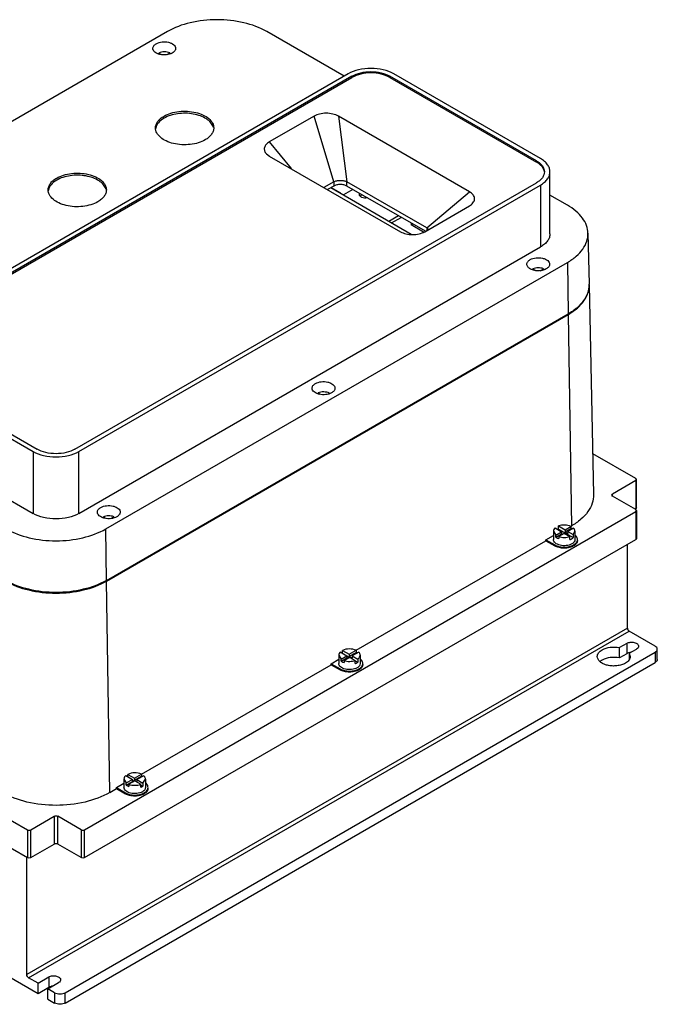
# Model space of a CAD drawing. Header units: millimetres. Extents: x 61 to 472, y 178 to 567.
# Tile 2 of 2: x 221 to 472, y 178 to 567. Entities that reach past the tile are written whole.
import ezdxf

# ---------------------------------------------------------------- set-up
doc = ezdxf.new("R2010")
doc.units = ezdxf.units.MM
doc.header["$LTSCALE"] = 48.421244
doc.layers.get('0').update_dxf_attribs({"linetype": 'CONTINUOUS'})

msp = doc.modelspace()

# ---------------------------------------------------------------- linework, layer by layer
at = {"color": 7, "linetype": 'Continuous'}
for p, q in [((278.87, 562.21), (96.44, 456.88)), ((348.71, 544.56), (318.16, 562.21)), ((275.45, 553.34), (275.45, 553.73)), ((276.42, 553.17), (275.45, 553.73)), ((278.83, 553.14), (279.87, 553.74)), ((279.87, 553.74), (279.87, 553.44)), ((350.29, 545.47), (167.86, 440.15)), ((426.34, 512), (368.36, 545.47)), ((351.84, 544.57), (169.41, 439.25)), ((169.41, 438.76), (351.84, 544.08)), ((351.84, 544.57), (351.84, 544.08)), ((366.8, 544.08), (366.8, 544.57)), ((424.79, 511.1), (366.8, 544.57)), ((366.8, 544.08), (424.79, 510.61)), ((336.86, 528.77), (319.17, 518.56)), ((344.6, 502.77), (336.86, 528.77)), ((346.49, 528.77), (349.86, 502.77)), ((398.27, 498.88), (346.49, 528.77)), ((319.17, 518.56), (327.74, 508.06)), ((318.01, 513.91), (319.18, 513)), ((319.17, 513.01), (370.96, 483.11)), ((424.79, 511.1), (424.79, 510.61)), ((430.08, 482.28), (430.08, 506.78)), ((242.36, 397.13), (424.79, 502.46)), ((344.6, 502.77), (340.75, 500.55)), ((344.6, 502.77), (344.6, 501.14)), ((349.86, 501.14), (349.86, 502.77)), ((381.37, 484.58), (349.86, 502.77)), ((243.91, 396.24), (426.34, 501.56)), ((344.6, 501.14), (342.17, 499.73)), ((343.54, 500.53), (375.16, 482.1)), ((343.62, 500.57), (347.3, 498.44)), ((347.3, 498.44), (347.21, 498.39)), ((352.18, 499.8), (348.47, 497.65)), ((380.84, 483.25), (349.86, 501.14)), ((381.37, 484.58), (398.27, 498.88)), ((426.34, 501.56), (426.34, 477.07)), ((436.95, 493.62), (430.08, 497.59)), ((380.59, 483.11), (398.27, 493.32)), ((398.26, 493.31), (398.68, 493.58)), ((370.21, 489.39), (366.42, 487.19)), ((367.47, 486.58), (371.28, 488.77)), ((375.16, 486.53), (375.16, 485.79)), ((375.8, 486.16), (375.16, 485.79)), ((380.09, 482.95), (375.16, 485.79)), ((381.37, 484.58), (381.37, 483.56)), ((445.08, 482.48), (445.51, 462.32)), ((243.91, 371.74), (426.34, 477.07)), ((254.52, 365.62), (436.95, 470.94)), ((436.95, 470.94), (437.25, 450.6)), ((423.31, 467.98), (423.31, 468.37)), ((423.31, 468.37), (424.21, 467.85)), ((426.21, 467.7), (427.53, 468.46)), ((427.53, 468.46), (427.53, 468.08)), ((445.53, 462.07), (447.31, 379.21)), ((254.82, 345.27), (437.25, 450.6)), ((254.84, 345.02), (437.27, 450.35)), ((437.27, 450.35), (438.52, 366.75)), ((167.86, 429.71), (225.84, 396.24)), ((169.41, 430.61), (227.39, 397.13)), ((338.44, 419), (338.44, 419.35)), ((338.44, 419.35), (339.28, 418.87)), ((342.57, 419.06), (342.91, 419.26)), ((342.91, 419.26), (342.91, 419.16)), ((167.86, 405.22), (225.84, 371.74)), ((225.84, 396.24), (225.84, 371.74)), ((243.91, 371.74), (243.91, 396.24)), ((463.98, 385.53), (446.96, 395.35)), ((464.27, 385.12), (463.98, 385.53)), ((463.98, 384.71), (454.78, 379.4)), ((463.98, 384.71), (464.27, 385.12)), ((463.98, 384.71), (463.98, 373.69)), ((464.27, 374.1), (464.27, 385.12)), ((454.49, 379), (454.78, 379.4)), ((454.78, 378.59), (454.49, 379)), ((454.78, 378.59), (454.78, 379.4)), ((463.98, 373.28), (454.78, 378.59)), ((463.98, 373.69), (463.62, 373.48)), ((464.27, 374.1), (463.98, 373.69)), ((246.19, 246.72), (463.98, 372.46)), ((253.6, 370), (253.6, 370.37)), ((253.6, 370.37), (254.46, 369.87)), ((256.5, 369.72), (257.74, 370.43)), ((257.74, 370.43), (257.74, 370.08)), ((464.27, 372.87), (463.98, 373.28)), ((463.98, 372.46), (464.27, 372.87)), ((463.98, 372.46), (463.98, 361.44)), ((464.27, 372.87), (464.27, 361.85)), ((432.07, 365.99), (434.65, 364.5)), ((433.44, 366.79), (436.02, 365.3)), ((433.44, 365.56), (433.44, 366.79)), ((436.02, 365.3), (438.33, 366.63)), ((439.36, 365.95), (437.12, 364.66)), ((438.33, 366.64), (438.52, 366.75)), ((438.33, 366.63), (438.33, 365.81)), ((254.82, 345.27), (254.52, 365.62)), ((428.44, 361.34), (431.44, 363.08)), ((431.44, 364.71), (432.36, 363.18)), ((431.44, 364.71), (431.44, 361.44)), ((432.36, 363.18), (434.65, 364.5)), ((432.36, 362.37), (434.65, 363.69)), ((432.36, 362.37), (432.36, 363.18)), ((433.44, 365.56), (439.3, 362.18)), ((435.75, 363.87), (433.54, 362.59)), ((433.54, 362.59), (433.54, 361.78)), ((434.65, 364.5), (434.65, 363.69)), ((434.65, 363.69), (435.04, 363.46)), ((435.75, 363.87), (437.92, 362.62)), ((436.02, 364.48), (438.33, 365.81)), ((436.02, 365.3), (436.02, 364.48)), ((436.02, 364.48), (437.12, 363.85)), ((437.12, 364.66), (439.3, 363.41)), ((437.12, 364.66), (437.12, 363.85)), ((437.92, 361.39), (437.92, 362.62)), ((439.3, 363.41), (439.94, 364.71)), ((439.3, 363.41), (439.3, 362.18)), ((439.94, 364.71), (439.94, 361.44)), ((246.19, 235.7), (463.98, 361.44)), ((353.47, 317.65), (428.44, 360.93)), ((428.44, 361.34), (431.98, 359.3)), ((428.44, 360.93), (428.44, 361.34)), ((428.44, 360.93), (431.98, 358.89)), ((431.98, 359.3), (431.98, 358.89)), ((460.65, 326.45), (460.65, 359.52)), ((464.27, 361.85), (463.98, 361.44)), ((256.09, 261.42), (254.84, 345.02)), ((69.41, 335.72), (223.56, 246.72)), ((69.41, 324.7), (223.56, 235.7)), ((460.65, 326.45), (223.35, 189.45)), ((224.06, 188.22), (461.36, 325.23)), ((471.61, 319.31), (461.36, 325.23)), ((460.41, 320.39), (457.5, 318.71)), ((460.41, 320.39), (460.41, 316.31)), ((238.55, 182.3), (471.61, 316.86)), ((346.59, 315.72), (347.51, 314.2)), ((346.59, 315.72), (346.59, 312.45)), ((347.22, 317), (349.8, 315.52)), ((347.51, 314.2), (349.8, 315.52)), ((348.11, 317.6), (350.76, 316.07)), ((348.11, 316.49), (348.11, 317.6)), ((349.8, 315.52), (349.8, 314.7)), ((349.8, 315.4), (350.87, 314.78)), ((350.76, 316.07), (353.48, 317.64)), ((350.76, 315.26), (353.48, 316.83)), ((350.76, 316.07), (350.76, 315.26)), ((350.76, 315.26), (351.93, 314.58)), ((354.55, 316.91), (351.93, 315.4)), ((351.93, 315.4), (354.1, 314.14)), ((351.93, 315.4), (351.93, 314.58)), ((353.48, 317.64), (353.48, 316.83)), ((355.09, 315.72), (355.09, 312.45)), ((457.5, 314.63), (457.5, 318.71)), ((460.41, 316.31), (457.5, 314.63)), ((461.39, 316.47), (464.3, 318.15)), ((461.39, 316.47), (461.78, 315.19)), ((461.39, 316.47), (461.39, 314.12)), ((471.61, 316.86), (471.61, 312.78)), ((472.49, 314), (472.49, 318.08)), ((238.55, 178.22), (471.61, 312.78)), ((268.62, 268.66), (343.59, 311.94)), ((343.59, 312.35), (346.59, 314.09)), ((343.59, 312.35), (347.13, 310.31)), ((343.59, 311.94), (343.59, 312.35)), ((343.59, 311.94), (347.13, 309.9)), ((347.51, 313.38), (349.8, 314.7)), ((347.51, 313.38), (347.51, 314.2)), ((350.97, 314.84), (348.77, 313.57)), ((348.77, 313.57), (348.77, 312.76)), ((349.8, 314.7), (350.26, 314.43)), ((350.97, 314.84), (353.07, 313.63)), ((353.07, 312.4), (353.07, 313.63)), ((353.07, 313.52), (354.1, 312.92)), ((354.1, 314.14), (354.1, 312.92)), ((347.13, 310.31), (347.13, 309.9)), ((263.23, 268.6), (265.88, 267.07)), ((263.23, 267.71), (263.23, 268.6)), ((265.88, 267.07), (268.62, 268.65)), ((268.62, 268.65), (268.62, 267.84)), ((258.73, 263.36), (261.74, 265.1)), ((261.74, 266.73), (262.65, 265.21)), ((261.74, 266.73), (261.74, 263.46)), ((262.5, 268.13), (265.11, 266.62)), ((262.65, 265.21), (265.11, 266.62)), ((262.65, 264.39), (265.11, 265.81)), ((262.65, 264.39), (262.65, 265.21)), ((266.07, 266.07), (263.65, 264.68)), ((263.65, 264.68), (263.65, 263.86)), ((265.11, 266.62), (265.11, 265.81)), ((265.11, 266.29), (265.78, 265.9)), ((265.11, 265.81), (265.36, 265.66)), ((265.88, 266.25), (268.62, 267.84)), ((265.88, 267.07), (265.88, 266.25)), ((265.88, 266.25), (266.84, 265.7)), ((266.07, 266.07), (268.42, 264.72)), ((269.54, 268.08), (266.84, 266.52)), ((266.84, 266.52), (269.22, 265.14)), ((266.84, 266.52), (266.84, 265.7)), ((268.42, 263.49), (268.42, 264.72)), ((269.22, 265.14), (270.24, 266.73)), ((269.22, 265.14), (269.22, 263.91)), ((270.24, 266.73), (270.24, 263.46)), ((256.09, 261.42), (258.74, 262.95)), ((258.73, 263.36), (262.28, 261.32)), ((258.74, 262.95), (258.73, 263.36)), ((258.74, 262.95), (262.28, 260.91)), ((262.28, 261.32), (262.28, 260.91)), ((268.42, 264.38), (269.22, 263.91)), ((224.98, 246.72), (234.17, 252.03)), ((234.17, 252.03), (234.17, 241.01)), ((244.77, 246.72), (235.58, 252.03)), ((235.58, 241.01), (235.58, 252.03)), ((223.56, 246.72), (223.56, 235.7)), ((224.98, 235.7), (224.98, 246.72)), ((244.77, 246.72), (244.77, 235.7)), ((246.19, 235.7), (246.19, 246.72)), ((224.98, 235.7), (234.17, 241.01)), ((244.77, 235.7), (235.58, 241.01)), ((223.35, 189.45), (223.35, 235.82)), ((211.96, 191.12), (227.77, 182)), ((227.77, 186.08), (224.06, 188.22)), ((227.77, 186.08), (232.01, 188.53)), ((232.01, 188.53), (232.01, 184.45)), ((227.77, 182), (227.77, 186.08)), ((227.77, 182), (232.01, 184.45)), ((231.66, 183.83), (235.9, 186.28)), ((234.31, 182.3), (231.66, 183.83)), ((231.66, 179.75), (231.66, 183.83)), ((231.66, 179.75), (234.31, 178.22)), ((234.31, 182.3), (234.31, 178.22)), ((238.55, 178.22), (238.55, 182.3))]:
    msp.add_line(p, q, dxfattribs=at)
for centre, radius, start, end in [((278.1, 523.27), 3.91, 168.5008, 175.2797), ((235.68, 498.78), 3.91, 168.5008, 175.2797), ((436.13, 462.12), 9.38, 0.6274, 1.2278), ((436.14, 462.12), 9.38, 359.9167, 0.6274), ((436.12, 461.87), 9.42, 2.1236, 2.5961), ((436.13, 461.87), 9.4, 1.2279, 2.1237), ((424.11, 473.13), 26.31, 299.9996, 300.3677), ((432.89, 364.71), 1.45, 167.8162, 179.9246), ((435.16, 360.79), 5.07, 109.7476, 114.3), ((348.04, 315.72), 1.45, 167.6637, 179.9221), ((351.93, 313.31), 3.84, 58.0536, 59.2534), ((462.29, 312.47), 4.3, 98.0591, 103.3885), ((462.34, 312.15), 4.63, 92.6503, 98.0844), ((351.98, 316), 3.74, 299.9471, 304.5738), ((266.77, 263.78), 4.46, 61.6276, 65.4872), ((267.11, 267.03), 3.77, 299.9571, 304.1149)]:
    msp.add_arc(centre, radius, start, end, dxfattribs=at)
for points, knots in [([(318.16, 562.21), (315.37, 563.82), (308.88, 566.17), (298.51, 567.29), (288.14, 566.17), (281.66, 563.82), (278.87, 562.21)], [0, 0, 0, 0, 0.23722, 0.500001, 0.762781, 1, 1, 1, 1]), ([(273.15, 555.56), (273.15, 555.73), (273.22, 556.09), (273.6, 556.79), (274.1, 557.18), (274.47, 557.4)], [0, 0, 0, 0, 0.218382, 0.452237, 1, 1, 1, 1]), ([(274.47, 557.4), (275.17, 557.8), (276.83, 558.25), (278.94, 558.15), (280.48, 557.63), (281.38, 557.08), (282, 556.38), (282.15, 555.82), (282.15, 555.56)], [0, 0, 0, 0, 0.269896, 0.561326, 0.695466, 0.813145, 0.912856, 1, 1, 1, 1]), ([(280.84, 553.73), (280.14, 553.32), (278.48, 552.87), (276.37, 552.98), (274.83, 553.49), (273.92, 554.04), (273.31, 554.74), (273.15, 555.3), (273.15, 555.56)], [0, 0, 0, 0, 0.269896, 0.561326, 0.695466, 0.813145, 0.912856, 1, 1, 1, 1]), ([(279.87, 553.74), (279.19, 554.05), (277.66, 554.32), (276.13, 554.05), (275.45, 553.73)], [0, 0, 0, 0, 0.500189, 1, 1, 1, 1]), ([(282.15, 555.56), (282.15, 555.39), (282.09, 555.03), (281.71, 554.34), (281.21, 553.94), (280.84, 553.73)], [0, 0, 0, 0, 0.218382, 0.452237, 1, 1, 1, 1]), ([(368.36, 545.47), (367.08, 546.21), (364.09, 547.29), (359.32, 547.81), (354.55, 547.29), (351.57, 546.21), (350.29, 545.47)], [0, 0, 0, 0, 0.237229, 0.500001, 0.762772, 1, 1, 1, 1]), ([(351.84, 544.57), (352.9, 545.19), (355.37, 546.08), (359.32, 546.51), (363.27, 546.08), (365.74, 545.19), (366.8, 544.57)], [0, 0, 0, 0, 0.23724, 0.499999, 0.762759, 1, 1, 1, 1]), ([(366.8, 544.08), (365.74, 544.7), (363.27, 545.59), (359.32, 546.02), (355.37, 545.59), (352.9, 544.7), (351.84, 544.08)], [0, 0, 0, 0, 0.237241, 0.5, 0.76276, 1, 1, 1, 1]), ([(277.56, 528.79), (278.41, 529.28), (280.34, 530.08), (283.48, 530.71), (286.81, 530.8), (290.04, 530.35), (292.92, 529.38), (295.23, 527.98), (296.58, 526.43), (297.11, 525.1), (297.2, 524.43), (297.2, 524.1)], [0, 0, 0, 0, 0.12875, 0.270397, 0.417617, 0.562024, 0.695753, 0.813067, 0.912473, 0.957122, 1, 1, 1, 1]), ([(297.01, 524.47), (296.81, 525.09), (296.06, 526.35), (294.26, 527.83), (291.89, 528.97), (288.09, 529.97), (283.98, 530.04), (280.11, 529.18), (278.35, 528.43), (277.56, 527.98)], [0, 0, 0, 0, 0.090695, 0.196228, 0.317943, 0.452836, 0.737748, 0.874913, 1, 1, 1, 1]), ([(346.49, 528.77), (345.81, 529.16), (344.22, 529.74), (341.67, 530.02), (339.13, 529.74), (337.53, 529.16), (336.85, 528.77)], [0, 0, 0, 0, 0.237324, 0.500004, 0.762693, 1, 1, 1, 1]), ([(274.2, 524.1), (274.2, 524.54), (274.36, 525.45), (275.05, 526.72), (276.14, 527.87), (277.06, 528.5), (277.56, 528.79)], [0, 0, 0, 0, 0.217779, 0.450922, 0.710259, 1, 1, 1, 1]), ([(277.56, 527.98), (276.74, 527.5), (275.31, 526.43), (274.43, 524.83), (274.27, 524.05)], [0, 0, 0, 0, 0.545949, 1, 1, 1, 1]), ([(293.83, 519.4), (292.98, 518.91), (291.05, 518.12), (287.91, 517.49), (284.58, 517.4), (281.35, 517.85), (278.47, 518.81), (276.16, 520.22), (274.81, 521.76), (274.28, 523.1), (274.2, 523.77), (274.2, 524.1)], [0, 0, 0, 0, 0.12875, 0.270397, 0.417617, 0.562024, 0.695753, 0.813067, 0.912473, 0.957122, 1, 1, 1, 1]), ([(297.2, 524.1), (297.2, 523.66), (297.03, 522.75), (296.34, 521.48), (295.25, 520.33), (294.33, 519.69), (293.83, 519.4)], [0, 0, 0, 0, 0.217779, 0.450922, 0.710259, 1, 1, 1, 1]), ([(319.18, 518.57), (318.71, 518.3), (317.9, 517.69), (317.26, 516.6), (317.15, 515.72), (317.31, 514.84), (317.7, 514.25), (318.01, 513.91)], [0, 0, 0, 0, 0.28829, 0.529913, 0.64188, 0.754452, 1, 1, 1, 1]), ([(424.79, 511.1), (425.25, 510.83), (426.09, 510.25), (427.1, 509.19), (427.74, 508.02), (427.88, 507.18), (427.88, 506.78)], [0, 0, 0, 0, 0.289705, 0.549092, 0.782218, 1, 1, 1, 1]), ([(427.85, 506.76), (427.8, 507.12), (427.58, 507.87), (426.93, 508.9), (425.98, 509.84), (425.21, 510.36), (424.79, 510.61)], [0, 0, 0, 0, 0.218158, 0.453349, 0.713188, 1, 1, 1, 1]), ([(430.08, 506.78), (430.08, 507.26), (429.91, 508.28), (429.14, 509.69), (427.92, 510.97), (426.9, 511.67), (426.34, 512)], [0, 0, 0, 0, 0.217772, 0.450927, 0.710222, 1, 1, 1, 1]), ([(235.14, 504.3), (235.99, 504.79), (237.92, 505.59), (241.06, 506.21), (244.38, 506.31), (247.61, 505.85), (250.49, 504.89), (252.8, 503.49), (254.15, 501.94), (254.68, 500.6), (254.77, 499.93), (254.77, 499.6)], [0, 0, 0, 0, 0.12875, 0.270397, 0.417617, 0.562024, 0.695753, 0.813067, 0.912473, 0.957122, 1, 1, 1, 1]), ([(427.88, 506.78), (427.88, 506.38), (427.74, 505.54), (427.1, 504.36), (426.09, 503.31), (425.25, 502.73), (424.79, 502.46)], [0, 0, 0, 0, 0.217782, 0.450909, 0.710295, 1, 1, 1, 1]), ([(426.34, 501.56), (426.9, 501.88), (427.92, 502.59), (429.14, 503.86), (429.91, 505.28), (430.08, 506.29), (430.08, 506.78)], [0, 0, 0, 0, 0.289778, 0.549072, 0.782227, 1, 1, 1, 1]), ([(231.77, 499.6), (231.77, 500.04), (231.93, 500.95), (232.62, 502.23), (233.72, 503.38), (234.63, 504.01), (235.14, 504.3)], [0, 0, 0, 0, 0.217779, 0.450922, 0.710259, 1, 1, 1, 1]), ([(235.14, 503.48), (234.31, 503.01), (232.89, 501.94), (232, 500.34), (231.85, 499.56)], [0, 0, 0, 0, 0.545949, 1, 1, 1, 1]), ([(254.58, 499.97), (254.39, 500.6), (253.63, 501.85), (251.84, 503.33), (249.46, 504.48), (245.66, 505.48), (241.55, 505.54), (237.68, 504.68), (235.92, 503.93), (235.14, 503.48)], [0, 0, 0, 0, 0.090695, 0.196228, 0.317943, 0.452836, 0.737748, 0.874913, 1, 1, 1, 1]), ([(344.6, 502.77), (344.97, 502.99), (345.84, 503.3), (347.23, 503.45), (348.62, 503.3), (349.49, 502.99), (349.86, 502.77)], [0, 0, 0, 0, 0.237314, 0.499989, 0.762664, 1, 1, 1, 1]), ([(251.4, 494.91), (250.55, 494.42), (248.62, 493.62), (245.48, 492.99), (242.16, 492.9), (238.93, 493.36), (236.04, 494.32), (233.73, 495.72), (232.39, 497.27), (231.86, 498.61), (231.77, 499.28), (231.77, 499.6)], [0, 0, 0, 0, 0.12875, 0.270397, 0.417617, 0.562024, 0.695753, 0.813067, 0.912473, 0.957122, 1, 1, 1, 1]), ([(254.77, 499.6), (254.77, 499.17), (254.61, 498.25), (253.91, 496.98), (252.82, 495.83), (251.91, 495.2), (251.4, 494.91)], [0, 0, 0, 0, 0.217779, 0.450922, 0.710259, 1, 1, 1, 1]), ([(349.86, 501.14), (349.49, 501.35), (348.62, 501.67), (347.23, 501.82), (345.84, 501.67), (344.98, 501.35), (344.6, 501.14)], [0, 0, 0, 0, 0.237253, 0.500001, 0.762748, 1, 1, 1, 1]), ([(354.78, 497.75), (354.78, 497.83), (354.81, 497.99), (354.88, 498.14), (354.92, 498.21)], [0, 0, 0, 0, 0.486743, 1, 1, 1, 1]), ([(398.68, 493.58), (399.16, 493.91), (399.8, 494.52), (400.23, 495.53), (400.32, 496.55), (399.71, 497.87), (398.8, 498.57), (398.26, 498.88)], [0, 0, 0, 0, 0.265435, 0.38091, 0.490846, 0.720598, 1, 1, 1, 1]), ([(357.92, 496.48), (357.56, 496.4), (356.83, 496.36), (355.95, 496.54), (355.37, 496.84), (355.04, 497.1), (354.83, 497.41), (354.78, 497.65), (354.78, 497.75)], [0, 0, 0, 0, 0.296283, 0.57998, 0.705334, 0.815818, 0.912331, 1, 1, 1, 1]), ([(355.47, 497.49), (355.43, 497.47), (355.28, 497.37), (355.14, 497.26), (355.05, 497.16)], [0, 0, 0, 0, 0.265849, 1, 1, 1, 1]), ([(355.88, 497.68), (355.84, 497.66), (355.7, 497.61), (355.57, 497.54), (355.47, 497.49)], [0, 0, 0, 0, 0.259288, 1, 1, 1, 1]), ([(445.08, 482.48), (445.06, 483.52), (444.64, 485.69), (442.95, 488.7), (440.33, 491.43), (438.15, 492.93), (436.95, 493.62)], [0, 0, 0, 0, 0.21775, 0.451259, 0.710615, 1, 1, 1, 1]), ([(370.95, 483.11), (371.64, 482.72), (373.23, 482.15), (375.77, 481.86), (378.32, 482.15), (379.91, 482.72), (380.6, 483.11)], [0, 0, 0, 0, 0.237324, 0.500004, 0.762693, 1, 1, 1, 1]), ([(381.37, 484.58), (381.45, 484.53), (381.73, 484.36), (381.98, 484.14), (382.13, 483.95)], [0, 0, 0, 0, 0.268946, 1, 1, 1, 1]), ([(430.08, 482.28), (430.08, 481.8), (429.91, 480.78), (429.14, 479.37), (427.92, 478.09), (426.9, 477.39), (426.34, 477.07)], [0, 0, 0, 0, 0.217773, 0.450928, 0.710222, 1, 1, 1, 1]), ([(436.95, 470.94), (438.19, 471.66), (440.43, 473.2), (443.09, 476.03), (444.75, 479.17), (445.11, 481.41), (445.08, 482.48)], [0, 0, 0, 0, 0.290201, 0.54933, 0.782176, 1, 1, 1, 1]), ([(420.94, 470.24), (420.94, 470.41), (421, 470.77), (421.38, 471.47), (421.89, 471.86), (422.26, 472.08)], [0, 0, 0, 0, 0.218382, 0.452237, 1, 1, 1, 1]), ([(422.26, 472.08), (422.95, 472.48), (424.62, 472.93), (426.72, 472.82), (428.27, 472.31), (429.17, 471.76), (429.78, 471.06), (429.94, 470.5), (429.94, 470.24)], [0, 0, 0, 0, 0.269896, 0.561326, 0.695466, 0.813145, 0.912856, 1, 1, 1, 1]), ([(421.34, 469.17), (421.22, 469.33), (421.01, 469.66), (420.94, 470.05), (420.94, 470.24)], [0, 0, 0, 0, 0.519676, 1, 1, 1, 1]), ([(421.7, 468.79), (421.67, 468.82), (421.54, 468.94), (421.42, 469.07), (421.34, 469.17)], [0, 0, 0, 0, 0.259205, 1, 1, 1, 1]), ([(428.62, 468.4), (428.11, 468.11), (426.91, 467.7), (425.02, 467.58), (423.2, 467.9), (422.12, 468.44), (421.7, 468.79)], [0, 0, 0, 0, 0.243901, 0.513592, 0.77572, 1, 1, 1, 1]), ([(427.53, 468.46), (426.86, 468.73), (425.4, 468.94), (423.96, 468.67), (423.31, 468.37)], [0, 0, 0, 0, 0.504066, 1, 1, 1, 1]), ([(429.94, 470.24), (429.94, 470.07), (429.88, 469.71), (429.5, 469.01), (428.99, 468.62), (428.62, 468.4)], [0, 0, 0, 0, 0.218382, 0.452237, 1, 1, 1, 1]), ([(445.52, 462.1), (445.52, 461.03), (445.12, 458.79), (443.42, 455.68), (440.74, 452.86), (438.49, 451.31), (437.25, 450.6)], [0, 0, 0, 0, 0.217768, 0.450968, 0.710226, 1, 1, 1, 1]), ([(437.41, 450.43), (438.65, 451.16), (440.89, 452.72), (443.55, 455.58), (445.21, 458.74), (445.56, 460.99), (445.53, 462.07)], [0, 0, 0, 0, 0.289789, 0.548752, 0.781769, 1, 1, 1, 1]), ([(336.09, 421.25), (336.09, 421.42), (336.15, 421.78), (336.53, 422.48), (337.03, 422.87), (337.41, 423.09)], [0, 0, 0, 0, 0.218382, 0.452237, 1, 1, 1, 1]), ([(343.77, 419.41), (343.07, 419.01), (341.41, 418.56), (339.3, 418.67), (337.76, 419.18), (336.86, 419.73), (336.24, 420.43), (336.09, 420.99), (336.09, 421.25)], [0, 0, 0, 0, 0.269896, 0.561326, 0.695466, 0.813145, 0.912856, 1, 1, 1, 1]), ([(337.41, 423.09), (338.1, 423.49), (339.77, 423.94), (341.87, 423.83), (343.41, 423.32), (344.32, 422.77), (344.93, 422.07), (345.09, 421.51), (345.09, 421.25)], [0, 0, 0, 0, 0.269896, 0.561326, 0.695466, 0.813145, 0.912856, 1, 1, 1, 1]), ([(345.09, 421.25), (345.09, 421.08), (345.02, 420.72), (344.64, 420.02), (344.14, 419.63), (343.77, 419.41)], [0, 0, 0, 0, 0.218382, 0.452237, 1, 1, 1, 1]), ([(342.91, 419.26), (342.24, 419.6), (340.69, 419.91), (339.14, 419.66), (338.44, 419.35)], [0, 0, 0, 0, 0.495674, 1, 1, 1, 1]), ([(242.36, 397.13), (241.29, 396.52), (238.82, 395.63), (234.88, 395.2), (230.93, 395.63), (228.46, 396.52), (227.39, 397.13)], [0, 0, 0, 0, 0.23724, 0.499999, 0.762759, 1, 1, 1, 1]), ([(225.84, 396.24), (227.12, 395.49), (230.1, 394.41), (234.88, 393.9), (239.65, 394.41), (242.63, 395.49), (243.91, 396.24)], [0, 0, 0, 0, 0.237229, 0.500001, 0.762772, 1, 1, 1, 1]), ([(447.31, 379.21), (447.33, 378.05), (446.95, 375.63), (445.16, 372.25), (442.28, 369.19), (439.86, 367.52), (438.52, 366.75)], [0, 0, 0, 0, 0.217824, 0.45067, 0.709799, 1, 1, 1, 1]), ([(251.23, 372.26), (251.23, 372.43), (251.3, 372.79), (251.68, 373.49), (252.18, 373.88), (252.55, 374.1)], [0, 0, 0, 0, 0.218382, 0.452237, 1, 1, 1, 1]), ([(252.55, 374.1), (253.25, 374.5), (254.91, 374.95), (257.02, 374.84), (258.56, 374.33), (259.47, 373.78), (260.08, 373.08), (260.23, 372.52), (260.23, 372.26)], [0, 0, 0, 0, 0.269896, 0.561326, 0.695466, 0.813145, 0.912856, 1, 1, 1, 1]), ([(243.91, 371.74), (242.63, 371), (239.65, 369.92), (234.88, 369.4), (230.1, 369.92), (227.12, 371), (225.84, 371.74)], [0, 0, 0, 0, 0.237228, 0.499999, 0.762771, 1, 1, 1, 1]), ([(258.92, 370.42), (258.22, 370.02), (256.56, 369.57), (254.45, 369.68), (252.91, 370.19), (252, 370.74), (251.39, 371.44), (251.23, 372), (251.23, 372.26)], [0, 0, 0, 0, 0.269896, 0.561326, 0.695466, 0.813145, 0.912856, 1, 1, 1, 1]), ([(257.74, 370.43), (257.09, 370.7), (255.66, 370.91), (254.24, 370.66), (253.6, 370.37)], [0, 0, 0, 0, 0.502659, 1, 1, 1, 1]), ([(260.23, 372.26), (260.23, 372.09), (260.17, 371.73), (259.79, 371.03), (259.29, 370.64), (258.92, 370.42)], [0, 0, 0, 0, 0.218382, 0.452237, 1, 1, 1, 1]), ([(432.07, 365.99), (431.99, 365.92), (431.73, 365.64), (431.53, 365.28), (431.48, 365.01)], [0, 0, 0, 0, 0.272281, 1, 1, 1, 1]), ([(438.33, 366.63), (437.58, 366.97), (435.91, 367.29), (434.23, 367.07), (433.44, 366.79)], [0, 0, 0, 0, 0.49429, 1, 1, 1, 1]), ([(439.81, 365.31), (439.79, 365.36), (439.67, 365.6), (439.5, 365.81), (439.36, 365.95)], [0, 0, 0, 0, 0.236886, 1, 1, 1, 1]), ([(215.23, 365.62), (218.02, 364.01), (224.51, 361.66), (234.88, 360.53), (245.24, 361.66), (251.73, 364.01), (254.52, 365.62)], [0, 0, 0, 0, 0.23722, 0.500001, 0.762781, 1, 1, 1, 1]), ([(432.36, 362.37), (432.44, 362.31), (432.81, 362.06), (433.22, 361.88), (433.54, 361.78)], [0, 0, 0, 0, 0.234004, 1, 1, 1, 1]), ([(433.54, 362.59), (434.24, 362.35), (435.73, 362.15), (437.22, 362.37), (437.92, 362.62)], [0, 0, 0, 0, 0.500829, 1, 1, 1, 1]), ([(438.7, 361.75), (438.75, 361.78), (438.97, 361.91), (439.16, 362.06), (439.3, 362.18)], [0, 0, 0, 0, 0.261867, 1, 1, 1, 1]), ([(439.94, 364.71), (439.94, 364.86), (439.91, 365.07), (439.84, 365.26), (439.81, 365.31)], [0, 0, 0, 0, 0.742965, 1, 1, 1, 1]), ([(440.81, 362.13), (440.77, 362.21), (440.61, 362.55), (440.36, 362.85), (440.14, 363.05)], [0, 0, 0, 0, 0.234526, 1, 1, 1, 1]), ([(440.94, 361.44), (440.94, 361.61), (440.91, 361.85), (440.83, 362.07), (440.81, 362.13)], [0, 0, 0, 0, 0.744069, 1, 1, 1, 1]), ([(438.7, 359.71), (438.04, 359.33), (436.47, 358.9), (434.48, 359), (433.02, 359.49), (432.17, 360.01), (431.59, 360.67), (431.44, 361.2), (431.44, 361.44)], [0, 0, 0, 0, 0.269896, 0.561326, 0.695466, 0.813145, 0.912856, 1, 1, 1, 1]), ([(431.98, 359.3), (432.51, 358.99), (433.73, 358.55), (435.69, 358.34), (437.65, 358.55), (438.88, 358.99), (439.41, 359.3)], [0, 0, 0, 0, 0.237253, 0.500001, 0.762748, 1, 1, 1, 1]), ([(439.41, 358.89), (438.88, 358.59), (437.65, 358.14), (435.69, 357.93), (433.73, 358.14), (432.51, 358.59), (431.98, 358.89)], [0, 0, 0, 0, 0.237252, 0.5, 0.762747, 1, 1, 1, 1]), ([(437.92, 361.39), (437.99, 361.42), (438.25, 361.52), (438.51, 361.64), (438.7, 361.75)], [0, 0, 0, 0, 0.259529, 1, 1, 1, 1]), ([(439.94, 361.44), (439.94, 361.11), (439.65, 360.37), (439.05, 359.91), (438.7, 359.71)], [0, 0, 0, 0, 0.449157, 1, 1, 1, 1]), ([(439.41, 359.3), (439.54, 359.37), (440.01, 359.68), (440.42, 360.08), (440.64, 360.42)], [0, 0, 0, 0, 0.274175, 1, 1, 1, 1]), ([(440.77, 360.27), (440.71, 360.13), (440.38, 359.57), (439.84, 359.14), (439.41, 358.89)], [0, 0, 0, 0, 0.224291, 1, 1, 1, 1]), ([(440.64, 360.42), (440.69, 360.5), (440.86, 360.82), (440.94, 361.18), (440.94, 361.44)], [0, 0, 0, 0, 0.262712, 1, 1, 1, 1]), ([(440.94, 361.03), (440.94, 360.84), (440.9, 360.57), (440.8, 360.33), (440.77, 360.27)], [0, 0, 0, 0, 0.742598, 1, 1, 1, 1]), ([(214.91, 345.02), (217.75, 343.38), (224.34, 341), (234.88, 339.85), (245.41, 341), (252, 343.38), (254.84, 345.02)], [0, 0, 0, 0, 0.23722, 0.500001, 0.762781, 1, 1, 1, 1]), ([(254.82, 345.27), (251.99, 343.64), (245.4, 341.25), (234.88, 340.11), (224.35, 341.25), (217.76, 343.64), (214.93, 345.27)], [0, 0, 0, 0, 0.237219, 0.499999, 0.76278, 1, 1, 1, 1]), ([(460.65, 326.45), (460.65, 326.21), (460.82, 325.73), (461.15, 325.35), (461.36, 325.23)], [0, 0, 0, 0, 0.500001, 1, 1, 1, 1]), ([(460.41, 320.39), (460.83, 320.64), (461.85, 320.91), (463.13, 320.85), (464.08, 320.53), (464.63, 320.2), (465, 319.77), (465.1, 319.43), (465.1, 319.27)], [0, 0, 0, 0, 0.269904, 0.561309, 0.695452, 0.813138, 0.912855, 1, 1, 1, 1]), ([(465.1, 319.27), (465.1, 319.05), (464.91, 318.58), (464.52, 318.28), (464.3, 318.15)], [0, 0, 0, 0, 0.449168, 1, 1, 1, 1]), ([(472.49, 318.08), (472.49, 318.32), (472.29, 318.84), (471.86, 319.17), (471.61, 319.31)], [0, 0, 0, 0, 0.449163, 1, 1, 1, 1]), ([(347.22, 317), (347.14, 316.93), (346.88, 316.65), (346.68, 316.3), (346.62, 316.02)], [0, 0, 0, 0, 0.272293, 1, 1, 1, 1]), ([(353.48, 317.64), (352.64, 318.02), (350.79, 318.33), (348.93, 318), (348.11, 317.6)], [0, 0, 0, 0, 0.501536, 1, 1, 1, 1]), ([(354.1, 314.14), (354.39, 314.34), (354.87, 314.78), (355.09, 315.43), (355.09, 315.72)], [0, 0, 0, 0, 0.543193, 1, 1, 1, 1]), ([(354.99, 316.25), (354.97, 316.31), (354.86, 316.55), (354.69, 316.77), (354.55, 316.91)], [0, 0, 0, 0, 0.237345, 1, 1, 1, 1]), ([(448.78, 315.19), (448.78, 315.43), (448.87, 315.95), (449.26, 316.67), (449.88, 317.32), (450.4, 317.67), (450.68, 317.84)], [0, 0, 0, 0, 0.217765, 0.450895, 0.710368, 1, 1, 1, 1]), ([(450.68, 317.84), (451.65, 318.4), (453.95, 319.04), (456.31, 318.96), (457.5, 318.71)], [0, 0, 0, 0, 0.479415, 1, 1, 1, 1]), ([(461.3, 316.65), (461.22, 316.63), (460.91, 316.55), (460.61, 316.43), (460.41, 316.31)], [0, 0, 0, 0, 0.264254, 1, 1, 1, 1]), ([(471.61, 316.86), (471.86, 317), (472.29, 317.33), (472.49, 317.85), (472.49, 318.08)], [0, 0, 0, 0, 0.550836, 1, 1, 1, 1]), ([(353.85, 310.72), (353.19, 310.34), (351.62, 309.91), (349.63, 310.01), (348.17, 310.5), (347.32, 311.02), (346.74, 311.68), (346.59, 312.21), (346.59, 312.45)], [0, 0, 0, 0, 0.269896, 0.561326, 0.695466, 0.813145, 0.912856, 1, 1, 1, 1]), ([(347.51, 313.38), (347.6, 313.31), (347.99, 313.06), (348.43, 312.87), (348.77, 312.76)], [0, 0, 0, 0, 0.233193, 1, 1, 1, 1]), ([(348.77, 313.57), (349.47, 313.35), (350.93, 313.16), (352.39, 313.39), (353.07, 313.63)], [0, 0, 0, 0, 0.50193, 1, 1, 1, 1]), ([(353.07, 312.4), (353.14, 312.43), (353.4, 312.53), (353.66, 312.65), (353.85, 312.76)], [0, 0, 0, 0, 0.259485, 1, 1, 1, 1]), ([(355.09, 312.45), (355.09, 312.12), (354.8, 311.38), (354.2, 310.92), (353.85, 310.72)], [0, 0, 0, 0, 0.449157, 1, 1, 1, 1]), ([(354.55, 310.31), (354.99, 310.56), (355.57, 311.02), (356.02, 311.83), (356.09, 312.25), (356.09, 312.45)], [0, 0, 0, 0, 0.547753, 0.781597, 1, 1, 1, 1]), ([(356.09, 312.04), (356.09, 311.84), (356.02, 311.43), (355.57, 310.61), (354.99, 310.15), (354.55, 309.9)], [0, 0, 0, 0, 0.218404, 0.452247, 1, 1, 1, 1]), ([(355.95, 313.14), (355.92, 313.22), (355.76, 313.56), (355.51, 313.86), (355.29, 314.06)], [0, 0, 0, 0, 0.234526, 1, 1, 1, 1]), ([(356.09, 312.45), (356.09, 312.63), (356.05, 312.86), (355.98, 313.08), (355.95, 313.14)], [0, 0, 0, 0, 0.744069, 1, 1, 1, 1]), ([(459.88, 312.53), (459.39, 312.25), (458.31, 311.81), (456.53, 311.45), (454.65, 311.4), (452.82, 311.65), (451.2, 312.2), (449.89, 312.99), (449.01, 314), (448.78, 314.81), (448.78, 315.19)], [0, 0, 0, 0, 0.128828, 0.270573, 0.417886, 0.562385, 0.696203, 0.813594, 0.913066, 1, 1, 1, 1]), ([(450.68, 313.76), (450.61, 313.71), (450.33, 313.55), (450.06, 313.35), (449.88, 313.19)], [0, 0, 0, 0, 0.259503, 1, 1, 1, 1]), ([(457.5, 314.63), (456.31, 314.88), (453.95, 314.96), (451.65, 314.31), (450.68, 313.76)], [0, 0, 0, 0, 0.520585, 1, 1, 1, 1]), ([(461.78, 315.19), (461.78, 314.94), (461.69, 314.42), (461.3, 313.7), (460.68, 313.05), (460.16, 312.7), (459.88, 312.53)], [0, 0, 0, 0, 0.21775, 0.450867, 0.710339, 1, 1, 1, 1]), ([(472.49, 314), (472.49, 313.77), (472.29, 313.25), (471.86, 312.92), (471.61, 312.78)], [0, 0, 0, 0, 0.449164, 1, 1, 1, 1]), ([(347.13, 310.31), (347.66, 310), (348.88, 309.56), (350.84, 309.35), (352.8, 309.56), (354.03, 310), (354.55, 310.31)], [0, 0, 0, 0, 0.237253, 0.500001, 0.762748, 1, 1, 1, 1]), ([(354.55, 309.9), (354.03, 309.6), (352.8, 309.15), (350.84, 308.94), (348.88, 309.15), (347.66, 309.6), (347.13, 309.9)], [0, 0, 0, 0, 0.237252, 0.5, 0.762747, 1, 1, 1, 1]), ([(268.62, 268.65), (267.79, 269.04), (265.92, 269.35), (264.05, 269), (263.23, 268.6)], [0, 0, 0, 0, 0.502041, 1, 1, 1, 1]), ([(262.5, 268.13), (262.42, 268.06), (262.14, 267.8), (261.91, 267.47), (261.82, 267.21)], [0, 0, 0, 0, 0.272431, 1, 1, 1, 1]), ([(263.65, 264.68), (264.41, 264.39), (266.04, 264.15), (267.67, 264.42), (268.42, 264.72)], [0, 0, 0, 0, 0.501374, 1, 1, 1, 1]), ([(270.04, 267.46), (270.01, 267.52), (269.87, 267.74), (269.69, 267.94), (269.54, 268.08)], [0, 0, 0, 0, 0.236731, 1, 1, 1, 1]), ([(270.24, 266.73), (270.24, 266.79), (270.22, 267.05), (270.14, 267.29), (270.04, 267.46)], [0, 0, 0, 0, 0.244059, 1, 1, 1, 1]), ([(271.1, 264.15), (271.07, 264.23), (270.9, 264.57), (270.65, 264.87), (270.44, 265.07)], [0, 0, 0, 0, 0.234526, 1, 1, 1, 1]), ([(256.09, 261.42), (253.08, 259.68), (246.07, 257.15), (234.88, 255.93), (223.68, 257.15), (216.67, 259.68), (213.66, 261.42)], [0, 0, 0, 0, 0.237219, 0.499999, 0.76278, 1, 1, 1, 1]), ([(268.99, 261.73), (268.34, 261.35), (266.76, 260.92), (264.78, 261.02), (263.32, 261.51), (262.46, 262.03), (261.89, 262.69), (261.74, 263.22), (261.74, 263.46)], [0, 0, 0, 0, 0.269898, 0.561343, 0.69547, 0.813141, 0.912852, 1, 1, 1, 1]), ([(262.28, 261.32), (262.8, 261.01), (264.03, 260.57), (265.99, 260.36), (267.95, 260.57), (269.17, 261.01), (269.7, 261.32)], [0, 0, 0, 0, 0.237253, 0.500001, 0.762748, 1, 1, 1, 1]), ([(269.7, 260.91), (269.17, 260.61), (267.95, 260.16), (265.99, 259.95), (264.03, 260.16), (262.8, 260.61), (262.28, 260.91)], [0, 0, 0, 0, 0.237252, 0.5, 0.762747, 1, 1, 1, 1]), ([(262.65, 264.39), (262.73, 264.34), (263.04, 264.13), (263.38, 263.96), (263.65, 263.86)], [0, 0, 0, 0, 0.235752, 1, 1, 1, 1]), ([(268.42, 263.49), (268.47, 263.51), (268.67, 263.59), (268.86, 263.69), (268.99, 263.77)], [0, 0, 0, 0, 0.257464, 1, 1, 1, 1]), ([(270.24, 263.46), (270.24, 263.13), (269.95, 262.39), (269.34, 261.93), (268.99, 261.73)], [0, 0, 0, 0, 0.449157, 1, 1, 1, 1]), ([(269.7, 261.32), (270.13, 261.57), (270.72, 262.03), (271.16, 262.85), (271.24, 263.26), (271.24, 263.46)], [0, 0, 0, 0, 0.547753, 0.781597, 1, 1, 1, 1]), ([(271.24, 263.05), (271.24, 262.85), (271.16, 262.44), (270.72, 261.62), (270.13, 261.16), (269.7, 260.91)], [0, 0, 0, 0, 0.218404, 0.452247, 1, 1, 1, 1]), ([(271.24, 263.46), (271.24, 263.64), (271.2, 263.87), (271.12, 264.09), (271.1, 264.15)], [0, 0, 0, 0, 0.744069, 1, 1, 1, 1]), ([(234.17, 252.03), (234.38, 252.15), (234.88, 252.25), (235.37, 252.15), (235.58, 252.03)], [0, 0, 0, 0, 0.499999, 1, 1, 1, 1]), ([(223.56, 246.72), (223.77, 246.6), (224.27, 246.51), (224.77, 246.6), (224.98, 246.72)], [0, 0, 0, 0, 0.500001, 1, 1, 1, 1]), ([(244.77, 246.72), (244.98, 246.6), (245.48, 246.51), (245.98, 246.6), (246.19, 246.72)], [0, 0, 0, 0, 0.500001, 1, 1, 1, 1]), ([(235.58, 241.01), (235.37, 241.13), (234.88, 241.23), (234.38, 241.13), (234.17, 241.01)], [0, 0, 0, 0, 0.500001, 1, 1, 1, 1]), ([(224.98, 235.7), (224.77, 235.58), (224.27, 235.48), (223.77, 235.58), (223.56, 235.7)], [0, 0, 0, 0, 0.499999, 1, 1, 1, 1]), ([(246.19, 235.7), (245.98, 235.58), (245.48, 235.48), (244.98, 235.58), (244.77, 235.7)], [0, 0, 0, 0, 0.499999, 1, 1, 1, 1]), ([(224.06, 188.22), (223.85, 188.34), (223.51, 188.73), (223.35, 189.2), (223.35, 189.45)], [0, 0, 0, 0, 0.499999, 1, 1, 1, 1]), ([(232.01, 188.53), (232.44, 188.77), (233.45, 189.05), (234.74, 188.98), (235.68, 188.67), (236.24, 188.33), (236.61, 187.91), (236.71, 187.56), (236.71, 187.41)], [0, 0, 0, 0, 0.269904, 0.561309, 0.695452, 0.813138, 0.912855, 1, 1, 1, 1]), ([(236.71, 187.41), (236.71, 187.19), (236.52, 186.71), (236.13, 186.41), (235.9, 186.28)], [0, 0, 0, 0, 0.449168, 1, 1, 1, 1]), ([(233.3, 184.86), (233.18, 184.85), (232.73, 184.77), (232.3, 184.61), (232.01, 184.45)], [0, 0, 0, 0, 0.266573, 1, 1, 1, 1]), ([(234.31, 182.3), (234.61, 182.13), (235.31, 181.87), (236.43, 181.75), (237.55, 181.87), (238.25, 182.13), (238.55, 182.3)], [0, 0, 0, 0, 0.237253, 0.500001, 0.762748, 1, 1, 1, 1]), ([(238.55, 178.22), (238.25, 178.05), (237.55, 177.79), (236.43, 177.67), (235.31, 177.79), (234.61, 178.05), (234.31, 178.22)], [0, 0, 0, 0, 0.237252, 0.5, 0.762747, 1, 1, 1, 1])]:
    msp.add_open_spline(points, degree=3, knots=knots, dxfattribs=at)
for points in [[(438.72, 365.61), (438.59, 365.69), (438.46, 365.75), (438.33, 365.81)], [(353.89, 316.61), (353.76, 316.69), (353.62, 316.76), (353.48, 316.83)], [(355.09, 315.72), (355.09, 315.9), (355.05, 316.08), (354.99, 316.25)], [(261.82, 267.21), (261.77, 267.05), (261.74, 266.89), (261.74, 266.73)]]:
    msp.add_open_spline(points, degree=3, dxfattribs=at)

doc.saveas('drawing.dxf')
